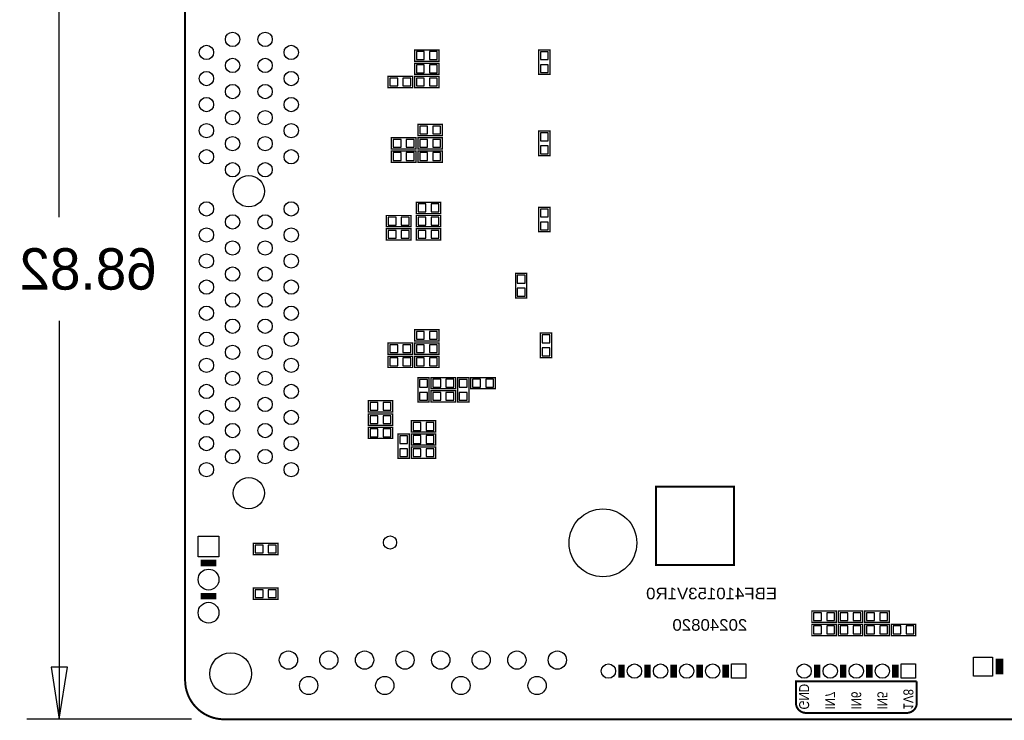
# Model space of a CAD drawing. Extents: x -13 to 212, y 0 to 96.
# Tile 1 of 6: x -13 to 63, y 0 to 54. Entities that reach past the tile are written whole.
import ezdxf

# ---------------------------------------------------------------- set-up
doc = ezdxf.new("R2010")
doc.units = 0
for name, color, linetype in [('BG_DIMEMSION_BOT', 211, 'CONTINUOUS'), ('BG_OUTLINE', 12, 'CONTINUOUS'), ('BG_SILKSCREEN_BOTTOM', 173, 'CONTINUOUS'), ('PG_SILKSCREEN_BOTTOM', 150, 'CONTINUOUS'), ('PIN_BOTTOM', 202, 'CONTINUOUS')]:
    doc.layers.add(name, color=color, linetype=linetype)

msp = doc.modelspace()

# ---------------------------------------------------------------- linework, layer by layer
at = {"layer": 'BG_DIMEMSION_BOT'}
for points in [[(-9.652, 38.51275), (-9.652, 68.817998)], [(-9.652, 30.57525), (-9.652, 0)], [(-10.276942, 3.999992), (-9.652, 0), (-9.027058, 3.999992), (-10.276942, 3.999992)], [(0.500101, 0), (-12.151893, 0)]]:
    msp.add_lwpolyline(points, dxfattribs=at)
at = {"layer": 'BG_OUTLINE', "const_width": 0.1524}
msp.add_lwpolyline([(0, 2.999994), (0, 92.999992, -0.414214), (2.999994, 95.999986), (170.000016, 95.999986, -0.414214), (173.00001, 92.999992), (173.00001, 2.999994, -0.414214), (170.000016, 0), (2.999994, 0, -0.414214), (0, 2.999994)], format="xyb", dxfattribs=at)
at = {"layer": 'BG_SILKSCREEN_BOTTOM', "const_width": 0.150012}
msp.add_lwpolyline([(36.116006, 11.843004), (42.115994, 11.843004), (42.115994, 17.842992), (36.116006, 17.842992), (36.116006, 11.843004)], dxfattribs=at)
at = {"layer": 'BG_SILKSCREEN_BOTTOM', "const_width": 0.1524}
msp.add_lwpolyline([(56.134, 2.904998), (46.863, 2.904998), (46.863, 1.253998, 0.414214), (47.625, 0.491998), (55.372, 0.491998, 0.414214), (56.134, 1.253998), (56.134, 2.904998)], format="xyb", dxfattribs=at)
at = {"layer": 'PG_SILKSCREEN_BOTTOM'}
for points, const_width in [([(17.6022, 50.479198), (19.4818, 50.479198), (19.4818, 51.342798), (17.6022, 51.342798), (17.6022, 50.479198)], 0.1016), ([(27.9908, 49.463198), (27.9908, 51.342798), (27.1272, 51.342798), (27.1272, 49.463198), (27.9908, 49.463198)], 0.1016), ([(17.6022, 49.463198), (19.4818, 49.463198), (19.4818, 50.326798), (17.6022, 50.326798), (17.6022, 49.463198)], 0.1016), ([(17.4498, 49.310798), (15.5702, 49.310798), (15.5702, 48.447198), (17.4498, 48.447198), (17.4498, 49.310798)], 0.1016), ([(17.6022, 48.447198), (19.4818, 48.447198), (19.4818, 49.310798), (17.6022, 49.310798), (17.6022, 48.447198)], 0.1016), ([(17.8562, 44.764198), (19.7358, 44.764198), (19.7358, 45.627798), (17.8562, 45.627798), (17.8562, 44.764198)], 0.1016), ([(17.7038, 44.611798), (15.8242, 44.611798), (15.8242, 43.748198), (17.7038, 43.748198), (17.7038, 44.611798)], 0.1016), ([(17.8562, 43.748198), (19.7358, 43.748198), (19.7358, 44.611798), (17.8562, 44.611798), (17.8562, 43.748198)], 0.1016), ([(27.9908, 43.240198), (27.9908, 45.119798), (27.1272, 45.119798), (27.1272, 43.240198), (27.9908, 43.240198)], 0.1016), ([(17.7038, 43.595798), (15.8242, 43.595798), (15.8242, 42.732198), (17.7038, 42.732198), (17.7038, 43.595798)], 0.1016), ([(17.8562, 42.732198), (19.7358, 42.732198), (19.7358, 43.595798), (17.8562, 43.595798), (17.8562, 42.732198)], 0.1016), ([(17.7292, 38.795198), (19.6088, 38.795198), (19.6088, 39.658798), (17.7292, 39.658798), (17.7292, 38.795198)], 0.1016), ([(27.9908, 37.398198), (27.9908, 39.277798), (27.1272, 39.277798), (27.1272, 37.398198), (27.9908, 37.398198)], 0.1016), ([(17.3228, 38.642798), (15.4432, 38.642798), (15.4432, 37.779198), (17.3228, 37.779198), (17.3228, 38.642798)], 0.1016), ([(17.7292, 37.779198), (19.6088, 37.779198), (19.6088, 38.642798), (17.7292, 38.642798), (17.7292, 37.779198)], 0.1016), ([(17.3228, 37.626798), (15.4432, 37.626798), (15.4432, 36.763198), (17.3228, 36.763198), (17.3228, 37.626798)], 0.1016), ([(17.7292, 36.763198), (19.6088, 36.763198), (19.6088, 37.626798), (17.7292, 37.626798), (17.7292, 36.763198)], 0.1016), ([(26.2128, 32.318198), (26.2128, 34.197798), (25.3492, 34.197798), (25.3492, 32.318198), (26.2128, 32.318198)], 0.1016), ([(17.6022, 29.016198), (19.4818, 29.016198), (19.4818, 29.879798), (17.6022, 29.879798), (17.6022, 29.016198)], 0.1016), ([(28.1178, 27.746198), (28.1178, 29.625798), (27.2542, 29.625798), (27.2542, 27.746198), (28.1178, 27.746198)], 0.1016), ([(17.4498, 28.863798), (15.5702, 28.863798), (15.5702, 28.000198), (17.4498, 28.000198), (17.4498, 28.863798)], 0.1016), ([(17.6022, 28.000198), (19.4818, 28.000198), (19.4818, 28.863798), (17.6022, 28.863798), (17.6022, 28.000198)], 0.1016), ([(17.4498, 27.847798), (15.5702, 27.847798), (15.5702, 26.984198), (17.4498, 26.984198), (17.4498, 27.847798)], 0.1016), ([(17.6022, 26.984198), (19.4818, 26.984198), (19.4818, 27.847798), (17.6022, 27.847798), (17.6022, 26.984198)], 0.1016), ([(18.7198, 24.334216), (18.7198, 26.213816), (17.8562, 26.213816), (17.8562, 24.334216), (18.7198, 24.334216)], 0.1016), ([(18.8722, 25.350216), (20.7518, 25.350216), (20.7518, 26.213816), (18.8722, 26.213816), (18.8722, 25.350216)], 0.1016), ([(20.9042, 26.213816), (20.9042, 24.334216), (21.7678, 24.334216), (21.7678, 26.213816), (20.9042, 26.213816)], 0.1016), ([(23.7998, 26.2128), (21.9202, 26.2128), (21.9202, 25.3492), (23.7998, 25.3492), (23.7998, 26.2128)], 0.1016), ([(20.7518, 25.197816), (18.8722, 25.197816), (18.8722, 24.334216), (20.7518, 24.334216), (20.7518, 25.197816)], 0.1016), ([(14.0462, 23.572216), (15.9258, 23.572216), (15.9258, 24.435816), (14.0462, 24.435816), (14.0462, 23.572216)], 0.1016), ([(15.9258, 23.419816), (14.0462, 23.419816), (14.0462, 22.556216), (15.9258, 22.556216), (15.9258, 23.419816)], 0.1016), ([(17.3482, 22.031198), (19.2278, 22.031198), (19.2278, 22.894798), (17.3482, 22.894798), (17.3482, 22.031198)], 0.1016), ([(15.9258, 22.403816), (14.0462, 22.403816), (14.0462, 21.540216), (15.9258, 21.540216), (15.9258, 22.403816)], 0.1016), ([(16.3322, 21.895816), (16.3322, 20.016216), (17.1958, 20.016216), (17.1958, 21.895816), (16.3322, 21.895816)], 0.1016), ([(17.3482, 21.032216), (19.2278, 21.032216), (19.2278, 21.895816), (17.3482, 21.895816), (17.3482, 21.032216)], 0.1016), ([(19.2278, 20.879816), (17.3482, 20.879816), (17.3482, 20.016216), (19.2278, 20.016216), (19.2278, 20.879816)], 0.1016), ([(5.243068, 12.633198), (7.122668, 12.633198), (7.122668, 13.496798), (5.243068, 13.496798), (5.243068, 12.633198)], 0.1016), ([(2.399894, 11.985904), (1.199896, 11.985904)], 0.499999), ([(5.243068, 9.204198), (7.122668, 9.204198), (7.122668, 10.067798), (5.243068, 10.067798), (5.243068, 9.204198)], 0.1016), ([(2.399894, 9.445904), (1.199896, 9.445904)], 0.499999), ([(48.0822, 7.4422), (49.9618, 7.4422), (49.9618, 8.3058), (48.0822, 8.3058), (48.0822, 7.4422)], 0.1016), ([(50.1142, 7.4422), (51.9938, 7.4422), (51.9938, 8.3058), (50.1142, 8.3058), (50.1142, 7.4422)], 0.1016), ([(52.1462, 7.4422), (54.0258, 7.4422), (54.0258, 8.3058), (52.1462, 8.3058), (52.1462, 7.4422)], 0.1016), ([(49.9618, 7.2898), (48.0822, 7.2898), (48.0822, 6.4262), (49.9618, 6.4262), (49.9618, 7.2898)], 0.1016), ([(51.9938, 7.2898), (50.1142, 7.2898), (50.1142, 6.4262), (51.9938, 6.4262), (51.9938, 7.2898)], 0.1016), ([(54.0258, 7.2898), (52.1462, 7.2898), (52.1462, 6.4262), (54.0258, 6.4262), (54.0258, 7.2898)], 0.1016), ([(56.0578, 7.2898), (54.1782, 7.2898), (54.1782, 6.4262), (56.0578, 6.4262), (56.0578, 7.2898)], 0.1016), ([(62.476888, 3.439998), (62.476888, 4.639996)], 0.599999), ([(33.47499, 4.19989), (33.47499, 3.199892)], 0.499999), ([(35.474986, 4.19989), (35.474986, 3.199892)], 0.499999), ([(37.474982, 4.19989), (37.474982, 3.199892)], 0.499999), ([(39.474978, 3.199892), (39.474978, 4.19989)], 0.499999), ([(41.474974, 3.199892), (41.474974, 4.19989)], 0.499999), ([(48.490988, 3.199892), (48.490988, 4.19989)], 0.499999), ([(50.490984, 3.199892), (50.490984, 4.19989)], 0.499999), ([(52.49098, 3.199892), (52.49098, 4.19989)], 0.499999), ([(54.490976, 3.199892), (54.490976, 4.19989)], 0.499999)]:
    msp.add_lwpolyline(points, dxfattribs=dict(at, const_width=const_width))
at = {"layer": 'PIN_BOTTOM'}
for points in [[(17.742433, 51.210693), (17.742433, 50.611303), (18.341823, 50.611303), (18.341823, 51.210693)], [(18.742177, 51.210693), (18.742177, 50.611303), (19.341567, 50.611303), (19.341567, 51.210693)], [(27.259305, 50.603175), (27.858695, 50.603175), (27.858695, 51.202565), (27.259305, 51.202565)], [(17.742433, 50.194693), (17.742433, 49.595303), (18.341823, 49.595303), (18.341823, 50.194693)], [(18.742177, 50.194693), (18.742177, 49.595303), (19.341567, 49.595303), (19.341567, 50.194693)], [(27.259305, 49.603431), (27.858695, 49.603431), (27.858695, 50.202821), (27.259305, 50.202821)], [(16.309823, 48.579303), (16.309823, 49.178693), (15.710433, 49.178693), (15.710433, 48.579303)], [(17.309567, 48.579303), (17.309567, 49.178693), (16.710177, 49.178693), (16.710177, 48.579303)], [(17.742433, 49.178693), (17.742433, 48.579303), (18.341823, 48.579303), (18.341823, 49.178693)], [(18.742177, 49.178693), (18.742177, 48.579303), (19.341567, 48.579303), (19.341567, 49.178693)], [(17.996433, 45.495693), (17.996433, 44.896303), (18.595823, 44.896303), (18.595823, 45.495693)], [(18.996177, 45.495693), (18.996177, 44.896303), (19.595567, 44.896303), (19.595567, 45.495693)], [(27.259305, 44.380175), (27.858695, 44.380175), (27.858695, 44.979565), (27.259305, 44.979565)], [(16.563823, 43.880303), (16.563823, 44.479693), (15.964433, 44.479693), (15.964433, 43.880303)], [(17.563567, 43.880303), (17.563567, 44.479693), (16.964177, 44.479693), (16.964177, 43.880303)], [(17.996433, 44.479693), (17.996433, 43.880303), (18.595823, 43.880303), (18.595823, 44.479693)], [(18.996177, 44.479693), (18.996177, 43.880303), (19.595567, 43.880303), (19.595567, 44.479693)], [(27.259305, 43.380431), (27.858695, 43.380431), (27.858695, 43.979821), (27.259305, 43.979821)], [(16.563823, 42.864303), (16.563823, 43.463693), (15.964433, 43.463693), (15.964433, 42.864303)], [(17.563567, 42.864303), (17.563567, 43.463693), (16.964177, 43.463693), (16.964177, 42.864303)], [(17.996433, 43.463693), (17.996433, 42.864303), (18.595823, 42.864303), (18.595823, 43.463693)], [(18.996177, 43.463693), (18.996177, 42.864303), (19.595567, 42.864303), (19.595567, 43.463693)], [(17.869433, 39.526693), (17.869433, 38.927303), (18.468823, 38.927303), (18.468823, 39.526693)], [(18.869177, 39.526693), (18.869177, 38.927303), (19.468567, 38.927303), (19.468567, 39.526693)], [(27.259305, 38.538175), (27.858695, 38.538175), (27.858695, 39.137565), (27.259305, 39.137565)], [(16.182823, 37.911303), (16.182823, 38.510693), (15.583433, 38.510693), (15.583433, 37.911303)], [(17.182567, 37.911303), (17.182567, 38.510693), (16.583177, 38.510693), (16.583177, 37.911303)], [(17.869433, 38.510693), (17.869433, 37.911303), (18.468823, 37.911303), (18.468823, 38.510693)], [(18.869177, 38.510693), (18.869177, 37.911303), (19.468567, 37.911303), (19.468567, 38.510693)], [(27.259305, 37.538431), (27.858695, 37.538431), (27.858695, 38.137821), (27.259305, 38.137821)], [(16.182823, 36.895303), (16.182823, 37.494693), (15.583433, 37.494693), (15.583433, 36.895303)], [(17.182567, 36.895303), (17.182567, 37.494693), (16.583177, 37.494693), (16.583177, 36.895303)], [(17.869433, 37.494693), (17.869433, 36.895303), (18.468823, 36.895303), (18.468823, 37.494693)], [(18.869177, 37.494693), (18.869177, 36.895303), (19.468567, 36.895303), (19.468567, 37.494693)], [(25.481305, 33.458175), (26.080695, 33.458175), (26.080695, 34.057565), (25.481305, 34.057565)], [(25.481305, 32.458431), (26.080695, 32.458431), (26.080695, 33.057821), (25.481305, 33.057821)], [(17.742433, 29.747693), (17.742433, 29.148303), (18.341823, 29.148303), (18.341823, 29.747693)], [(18.742177, 29.747693), (18.742177, 29.148303), (19.341567, 29.148303), (19.341567, 29.747693)], [(27.386305, 28.886175), (27.985695, 28.886175), (27.985695, 29.485565), (27.386305, 29.485565)], [(16.309823, 28.132303), (16.309823, 28.731693), (15.710433, 28.731693), (15.710433, 28.132303)], [(17.309567, 28.132303), (17.309567, 28.731693), (16.710177, 28.731693), (16.710177, 28.132303)], [(17.742433, 28.731693), (17.742433, 28.132303), (18.341823, 28.132303), (18.341823, 28.731693)], [(18.742177, 28.731693), (18.742177, 28.132303), (19.341567, 28.132303), (19.341567, 28.731693)], [(27.386305, 27.886431), (27.985695, 27.886431), (27.985695, 28.485821), (27.386305, 28.485821)], [(16.309823, 27.116303), (16.309823, 27.715693), (15.710433, 27.715693), (15.710433, 27.116303)], [(17.309567, 27.116303), (17.309567, 27.715693), (16.710177, 27.715693), (16.710177, 27.116303)], [(17.742433, 27.715693), (17.742433, 27.116303), (18.341823, 27.116303), (18.341823, 27.715693)], [(18.742177, 27.715693), (18.742177, 27.116303), (19.341567, 27.116303), (19.341567, 27.715693)], [(17.988305, 25.474193), (18.587695, 25.474193), (18.587695, 26.073583), (17.988305, 26.073583)], [(19.012433, 26.081711), (19.012433, 25.482321), (19.611823, 25.482321), (19.611823, 26.081711)], [(20.012177, 26.081711), (20.012177, 25.482321), (20.611567, 25.482321), (20.611567, 26.081711)], [(21.635695, 26.073583), (21.036305, 26.073583), (21.036305, 25.474193), (21.635695, 25.474193)], [(22.659823, 25.481305), (22.659823, 26.080695), (22.060433, 26.080695), (22.060433, 25.481305)], [(23.659567, 25.481305), (23.659567, 26.080695), (23.060177, 26.080695), (23.060177, 25.481305)], [(17.988305, 24.474449), (18.587695, 24.474449), (18.587695, 25.073839), (17.988305, 25.073839)], [(19.611823, 24.466321), (19.611823, 25.065711), (19.012433, 25.065711), (19.012433, 24.466321)], [(20.611567, 24.466321), (20.611567, 25.065711), (20.012177, 25.065711), (20.012177, 24.466321)], [(21.635695, 25.073839), (21.036305, 25.073839), (21.036305, 24.474449), (21.635695, 24.474449)], [(14.186433, 24.303711), (14.186433, 23.704321), (14.785823, 23.704321), (14.785823, 24.303711)], [(15.186177, 24.303711), (15.186177, 23.704321), (15.785567, 23.704321), (15.785567, 24.303711)], [(14.785823, 22.688321), (14.785823, 23.287711), (14.186433, 23.287711), (14.186433, 22.688321)], [(15.785567, 22.688321), (15.785567, 23.287711), (15.186177, 23.287711), (15.186177, 22.688321)], [(17.488433, 22.762693), (17.488433, 22.163303), (18.087823, 22.163303), (18.087823, 22.762693)], [(18.488177, 22.762693), (18.488177, 22.163303), (19.087567, 22.163303), (19.087567, 22.762693)], [(14.785823, 21.672321), (14.785823, 22.271711), (14.186433, 22.271711), (14.186433, 21.672321)], [(15.785567, 21.672321), (15.785567, 22.271711), (15.186177, 22.271711), (15.186177, 21.672321)], [(17.063695, 21.755583), (16.464305, 21.755583), (16.464305, 21.156193), (17.063695, 21.156193)], [(17.488433, 21.763711), (17.488433, 21.164321), (18.087823, 21.164321), (18.087823, 21.763711)], [(18.488177, 21.763711), (18.488177, 21.164321), (19.087567, 21.164321), (19.087567, 21.763711)], [(17.063695, 20.755839), (16.464305, 20.755839), (16.464305, 20.156449), (17.063695, 20.156449)], [(18.087823, 20.148321), (18.087823, 20.747711), (17.488433, 20.747711), (17.488433, 20.148321)], [(19.087567, 20.148321), (19.087567, 20.747711), (18.488177, 20.747711), (18.488177, 20.148321)], [(0.999896, 14.055903), (2.599893, 14.055903), (2.599893, 12.455906), (0.999896, 12.455906)], [(5.383301, 13.364693), (5.383301, 12.765303), (5.982691, 12.765303), (5.982691, 13.364693)], [(6.383045, 13.364693), (6.383045, 12.765303), (6.982435, 12.765303), (6.982435, 13.364693)], [(5.383301, 9.935693), (5.383301, 9.336303), (5.982691, 9.336303), (5.982691, 9.935693)], [(6.383045, 9.935693), (6.383045, 9.336303), (6.982435, 9.336303), (6.982435, 9.935693)], [(48.222433, 8.173695), (48.222433, 7.574305), (48.821823, 7.574305), (48.821823, 8.173695)], [(49.222177, 8.173695), (49.222177, 7.574305), (49.821567, 7.574305), (49.821567, 8.173695)], [(50.254433, 8.173695), (50.254433, 7.574305), (50.853823, 7.574305), (50.853823, 8.173695)], [(51.254177, 8.173695), (51.254177, 7.574305), (51.853567, 7.574305), (51.853567, 8.173695)], [(52.286433, 8.173695), (52.286433, 7.574305), (52.885823, 7.574305), (52.885823, 8.173695)], [(53.286177, 8.173695), (53.286177, 7.574305), (53.885567, 7.574305), (53.885567, 8.173695)], [(48.821823, 6.558305), (48.821823, 7.157695), (48.222433, 7.157695), (48.222433, 6.558305)], [(49.821567, 6.558305), (49.821567, 7.157695), (49.222177, 7.157695), (49.222177, 6.558305)], [(50.853823, 6.558305), (50.853823, 7.157695), (50.254433, 7.157695), (50.254433, 6.558305)], [(51.853567, 6.558305), (51.853567, 7.157695), (51.254177, 7.157695), (51.254177, 6.558305)], [(52.885823, 6.558305), (52.885823, 7.157695), (52.286433, 7.157695), (52.286433, 6.558305)], [(53.885567, 6.558305), (53.885567, 7.157695), (53.286177, 7.157695), (53.286177, 6.558305)], [(54.917823, 6.558305), (54.917823, 7.157695), (54.318433, 7.157695), (54.318433, 6.558305)], [(55.917567, 6.558305), (55.917567, 7.157695), (55.318177, 7.157695), (55.318177, 6.558305)], [(60.48187, 3.314979), (60.48187, 4.764989), (61.93188, 4.764989), (61.93188, 3.314979)], [(43.024971, 4.24989), (43.024971, 3.149892), (41.924973, 3.149892), (41.924973, 4.24989)], [(56.040973, 4.24989), (56.040973, 3.149892), (54.940975, 3.149892), (54.940975, 4.24989)]]:
    msp.add_lwpolyline(points, close=True, dxfattribs=at)
for centre, radius in [((3.639896, 52.149883), 0.549999), ((6.139917, 52.149883), 0.549999), ((1.6399, 51.149885), 0.549999), ((8.139913, 51.149885), 0.549999), ((3.639896, 50.149887), 0.549999), ((6.139917, 50.149887), 0.549999), ((1.6399, 49.149889), 0.549999), ((8.139913, 49.149889), 0.549999), ((3.639896, 48.149891), 0.549999), ((6.139917, 48.149891), 0.549999), ((1.6399, 47.149893), 0.549999), ((8.139913, 47.149893), 0.549999), ((3.639896, 46.149895), 0.549999), ((6.139917, 46.149895), 0.549999), ((1.6399, 45.149897), 0.549999), ((8.139913, 45.149897), 0.549999), ((3.639896, 44.149899), 0.549999), ((6.139917, 44.149899), 0.549999), ((1.6399, 43.149901), 0.549999), ((8.139913, 43.149901), 0.549999), ((3.639896, 42.149903), 0.549999), ((6.139917, 42.149903), 0.549999), ((4.889906, 40.499894), 1.199998), ((1.6399, 39.149884), 0.549999), ((8.139913, 39.149884), 0.549999), ((3.639896, 38.149886), 0.549999), ((6.139917, 38.149886), 0.549999), ((1.6399, 37.149888), 0.549999), ((8.139913, 37.149888), 0.549999), ((3.639896, 36.14989), 0.549999), ((6.139917, 36.14989), 0.549999), ((1.6399, 35.149892), 0.549999), ((8.139913, 35.149892), 0.549999), ((3.639896, 34.149894), 0.549999), ((6.139917, 34.149894), 0.549999), ((1.6399, 33.149896), 0.549999), ((8.139913, 33.149896), 0.549999), ((3.639896, 32.149898), 0.549999), ((6.139917, 32.149898), 0.549999), ((1.6399, 31.1499), 0.549999), ((8.139913, 31.1499), 0.549999), ((3.639896, 30.149902), 0.549999), ((6.139917, 30.149902), 0.549999), ((1.6399, 29.149904), 0.549999), ((8.139913, 29.149904), 0.549999), ((3.639896, 28.149906), 0.549999), ((6.139917, 28.149906), 0.549999), ((1.6399, 27.149882), 0.549999), ((8.139913, 27.149882), 0.549999), ((3.639896, 26.149884), 0.549999), ((6.139917, 26.149884), 0.549999), ((1.6399, 25.149886), 0.549999), ((8.139913, 25.149886), 0.549999), ((3.639896, 24.149888), 0.549999), ((6.139917, 24.149888), 0.549999), ((1.6399, 23.14989), 0.549999), ((8.139913, 23.14989), 0.549999), ((3.639896, 22.149892), 0.549999), ((6.139917, 22.149892), 0.549999), ((1.6399, 21.149894), 0.549999), ((8.139913, 21.149894), 0.549999), ((3.639896, 20.149896), 0.549999), ((6.139917, 20.149896), 0.549999), ((1.6399, 19.149898), 0.549999), ((8.139913, 19.149898), 0.549999), ((4.889906, 17.349902), 1.199998), ((32.056324, 13.532866), 2.599995), ((15.7226, 13.5636), 0.508), ((1.799895, 10.715904), 0.799998), ((1.799895, 8.175904), 0.799998), ((3.499993, 3.499993), 1.599997), ((7.927086, 4.541901), 0.699999), ((11.027181, 4.541901), 0.699999), ((13.769086, 4.541901), 0.699999), ((16.869181, 4.541901), 0.699999), ((19.611086, 4.541901), 0.699999), ((22.711181, 4.541901), 0.699999), ((25.453086, 4.541901), 0.699999), ((28.553181, 4.541901), 0.699999), ((32.474992, 3.699891), 0.549999), ((34.474988, 3.699891), 0.549999), ((36.474984, 3.699891), 0.549999), ((38.47498, 3.699891), 0.549999), ((40.474976, 3.699891), 0.549999), ((47.49099, 3.699891), 0.549999), ((49.490986, 3.699891), 0.549999), ((51.490982, 3.699891), 0.549999), ((53.490978, 3.699891), 0.549999), ((9.476994, 2.591892), 0.699999), ((15.318994, 2.591892), 0.699999), ((21.160994, 2.591892), 0.699999), ((27.002994, 2.591892), 0.699999)]:
    msp.add_circle(centre, radius, dxfattribs=at)

# ---------------------------------------------------------------- texts
at = {"layer": 'BG_DIMEMSION_BOT', "text_generation_flag": 2, "width": 0.992}
msp.add_text('68.82', height=3.175, dxfattribs=at).set_placement((-2.1717, 32.9565))
at = {"layer": 'BG_SILKSCREEN_BOTTOM', "text_generation_flag": 2, "width": 1.085714}
for s, p in [('EBF410153V1R0', (45.4152, 9.2075)), ('20240820', (43.1292, 6.7945))]:
    msp.add_text(s, height=0.889, dxfattribs=at).set_placement(p)
at = {"layer": 'BG_SILKSCREEN_BOTTOM', "text_generation_flag": 2, "width": 0.866667}
for s, p in [('GND', (47.10999, 0.753491)), ('IN7', (49.109986, 0.753491)), ('IN6', (51.109982, 0.753491)), ('IN5', (53.109978, 0.753491)), ('1V8', (55.109974, 0.753491))]:
    msp.add_text(s, height=0.762, rotation=270, dxfattribs=at).set_placement(p)

doc.saveas('drawing.dxf')
